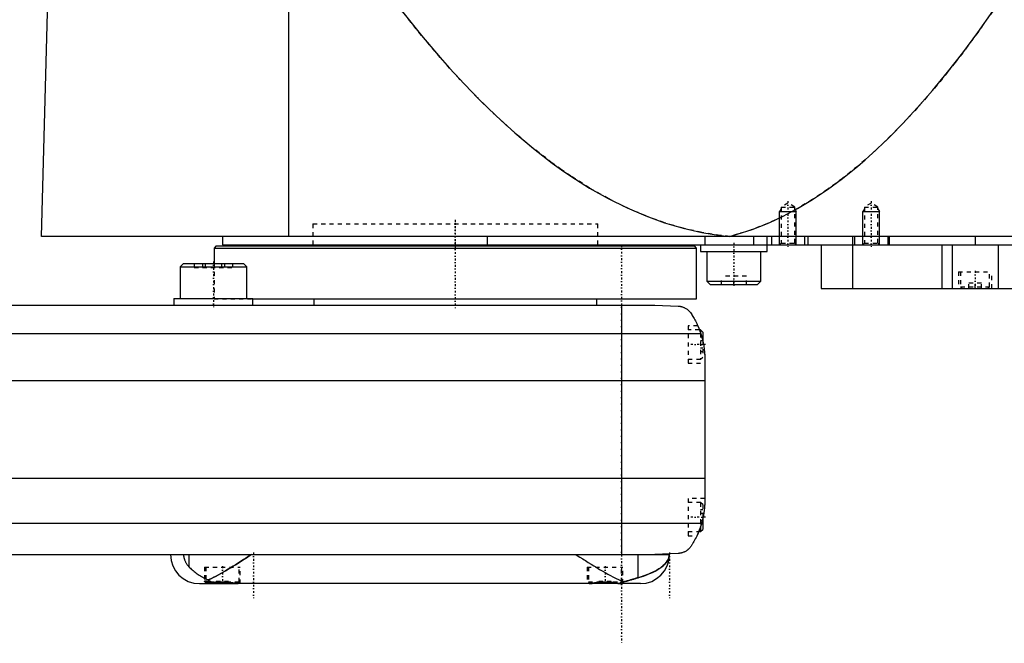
# Model space of a CAD drawing. Extents: x -139 to 502, y -97 to 359.
# Tile 3 of 6: x 95 to 332, y -81 to 69. Entities that reach past the tile are written whole.
import ezdxf

# ---------------------------------------------------------------- set-up
doc = ezdxf.new("R2010")
doc.units = 0
doc.linetypes.add('CENTER', pattern=[1.5, 0.45, -0.5, 0.05, -0.5])
doc.linetypes.add('DASHED', pattern=[2, 1, -1])
for name, color, linetype in [('AM_0', 7, 'CONTINUOUS'), ('AM_10', 7, 'CONTINUOUS'), ('AM_3', 7, 'DASHED'), ('AM_7', 7, 'CENTER')]:
    doc.layers.add(name, color=color, linetype=linetype)

msp = doc.modelspace()

# ---------------------------------------------------------------- linework, layer by layer
at = {"layer": 'AM_0', "color": 7, "linetype": 'CONTINUOUS'}
for p, q in [((160, 16.5), (160, 75.49)), ((100.5, 16.5), (102, 73.35)), ((502, 16.5), (100.5, 16.5)), ((144, 16.5), (144, 14.5)), ((144, 14.5), (498, 14.5)), ((165.75, 14.5), (165.75, 14.2)), ((207.66, 16.5), (207.66, 14.5)), ((234.25, 14.2), (234.25, 14.5)), ((259, 14.5), (259, 12.9)), ((260.01, 16.5), (260.01, 14.5)), ((271.73, 16.5), (271.73, 14.5)), ((275, 12.9), (275, 16.5)), ((276, 16.5), (276, 14.5)), ((284, 16.5), (284, 14.5)), ((284.75, 16.5), (284.75, 14.5)), ((288, 14.5), (288, 4)), ((295.5, 16.5), (295.5, 14.5)), ((295.51, 14.5), (295.51, 4)), ((296, 16.5), (296, 14.5)), ((304, 16.5), (304, 14.5)), ((304.35, 16.5), (304.35, 14.5)), ((317, 14.5), (317, 4)), ((319.48, 14.5), (319.48, 4)), ((325, 16.5), (325, 14.5)), ((330.52, 14.5), (330.52, 4)), ((142.5, 14.2), (142, 13.7)), ((142, 13.7), (142, 10)), ((142, 13.7), (258, 13.7)), ((142.5, 14.2), (257.5, 14.2)), ((258, 13.7), (257.5, 14.2)), ((258, 1.5), (258, 13.7)), ((259, 12.9), (275, 12.9)), ((260.5, 12.9), (260.5, 5.7)), ((273.5, 5.7), (273.5, 12.9)), ((134.64, 10), (133.84, 9.2)), ((134.64, 10), (149.04, 10)), ((149.84, 9.2), (149.04, 10)), ((133.84, 9.2), (133.84, 1.6)), ((133.84, 9.2), (149.84, 9.2)), ((149.84, 1.6), (149.84, 9.2)), ((260.5, 5.7), (261.3, 4.9)), ((260.5, 5.7), (273.5, 5.7)), ((261.3, 4.9), (272.7, 4.9)), ((272.7, 4.9), (273.5, 5.7)), ((288, 4), (484.3, 4)), ((-58, 0), (248, 0)), ((132.34, 1.6), (132.34, 0)), ((132.34, 1.6), (151.34, 1.6)), ((151.34, 0), (151.34, 1.6)), ((151.34, 1.5), (258, 1.5)), ((166, 1.5), (166, 0)), ((234, 0), (234, 1.5)), ((240, 0), (240, -60)), ((248, 0), (253.58, -0.25)), ((-69.01, -6.81), (259.01, -6.81)), ((259, -6), (258.72, -6)), ((259.5, -6.5), (259, -6)), ((259, -6), (259, -6.79)), ((259.5, -6.5), (259.5, -8.59)), ((260, -13.03), (260, -46.97)), ((-70, -18.16), (260, -18.16)), ((-70, -41.62), (260, -41.62)), ((259.5, -51.41), (259.5, -54)), ((-69.24, -52.43), (259.24, -52.43)), ((259, -53.21), (259, -54.5)), ((259, -54.5), (259.5, -54)), ((258.53, -54.5), (259, -54.5)), ((-58, -60), (251.5, -60)), ((136.02, -63.01), (136.02, -60)), ((243.98, -65.57), (243.98, -60)), ((253.58, -59.75), (248, -60)), ((138.5, -67), (147.6, -67)), ((140, -66.38), (140, -66.6)), ((140, -66.6), (140.4, -67)), ((140, -66.6), (141.02, -66.6)), ((147.6, -67), (147.61, -66.99)), ((244.5, -67), (147.6, -67)), ((232.39, -66.99), (232.4, -67)), ((239.6, -67), (239.66, -66.94))]:
    msp.add_line(p, q, dxfattribs=at)
for points in [[(185.14, 73.35, 0), (187.39, 70.43, 0), (191.88, 64.83, 0), (196.37, 59.53, 0), (198.61, 56.99, 0), (200.86, 54.53, 0), (205.35, 49.84, 0), (209.84, 45.46, 0), (214.33, 41.38, 0), (218.83, 37.61, 0), (223.32, 34.15, 0), (225.56, 32.53, 0), (227.81, 30.99, 0), (232.3, 28.14, 0), (236.8, 25.59, 0), (241.29, 23.35, 0), (245.78, 21.42, 0), (250.27, 19.79, 0), (252.52, 19.09, 0), (254.77, 18.47, 0), (259.26, 17.45, 0), (263.75, 16.74, 0), (266, 16.5, 0)], [(266, 16.5, 0), (267.81, 17, 0), (271.42, 18.17, 0), (275.04, 19.6, 0), (276.84, 20.41, 0), (278.65, 21.27, 0), (282.26, 23.19, 0), (285.88, 25.36, 0), (289.49, 27.78, 0), (293.11, 30.44, 0), (296.72, 33.35, 0), (298.53, 34.9, 0), (300.33, 36.51, 0), (303.95, 39.92, 0), (307.56, 43.57, 0), (311.17, 47.47, 0), (314.79, 51.62, 0), (318.4, 56.02, 0), (320.21, 58.31, 0), (322.01, 60.66, 0), (325.62, 65.55, 0), (329.24, 70.69, 0), (331.04, 73.35, 0)], [(253.58, -0.25, 0), (253.6, -0.25, 0), (253.63, -0.26, 0), (253.66, -0.26, 0), (253.67, -0.26, 0), (253.69, -0.26, 0), (253.72, -0.26, 0), (253.75, -0.27, 0), (253.77, -0.27, 0), (253.8, -0.27, 0), (253.83, -0.27, 0), (253.85, -0.28, 0), (253.86, -0.28, 0), (253.89, -0.28, 0), (253.92, -0.28, 0), (253.95, -0.29, 0), (253.98, -0.29, 0), (254.01, -0.3, 0), (254.02, -0.3, 0), (254.04, -0.3, 0), (254.06, -0.31, 0), (254.09, -0.31, 0), (254.11, -0.31, 0), (254.12, -0.32, 0), (254.15, -0.32, 0), (254.17, -0.33, 0), (254.19, -0.33, 0), (254.2, -0.33, 0), (254.23, -0.34, 0), (254.26, -0.34, 0), (254.28, -0.35, 0), (254.31, -0.35, 0), (254.34, -0.36, 0), (254.35, -0.36, 0), (254.36, -0.37, 0), (254.39, -0.37, 0), (254.41, -0.38, 0), (254.5, -0.4, 0), (254.65, -0.45, 0), (254.81, -0.51, 0), (254.96, -0.57, 0), (255.04, -0.6, 0), (255.12, -0.64, 0), (255.27, -0.72, 0), (255.43, -0.81, 0), (255.6, -0.91, 0), (255.76, -1.02, 0), (255.92, -1.15, 0), (256, -1.21, 0), (256.08, -1.29, 0), (256.24, -1.44, 0), (256.4, -1.6, 0), (256.48, -1.69, 0)], [(256.48, -1.69, 0), (256.55, -1.8, 0), (256.7, -2.02, 0), (256.85, -2.25, 0), (256.92, -2.37, 0), (257, -2.49, 0), (257.15, -2.74, 0), (257.3, -3, 0), (257.46, -3.27, 0), (257.61, -3.55, 0), (257.76, -3.83, 0), (257.83, -3.98, 0), (257.91, -4.12, 0), (258.05, -4.42, 0), (258.19, -4.72, 0), (258.33, -5.03, 0), (258.46, -5.34, 0), (258.59, -5.66, 0), (258.66, -5.83, 0), (258.72, -5.99, 0), (258.84, -6.32, 0), (258.95, -6.65, 0), (259.01, -6.81, 0)], [(258.32, -5, 0), (258.32, -5, 0), (258.32, -5.01, 0), (258.32, -5.02, 0), (258.33, -5.03, 0), (258.33, -5.04, 0), (258.34, -5.06, 0), (258.36, -5.09, 0), (258.37, -5.13, 0), (258.39, -5.18, 0), (258.42, -5.23, 0), (258.43, -5.26, 0), (258.44, -5.29, 0), (258.47, -5.35, 0), (258.49, -5.42, 0), (258.53, -5.49, 0), (258.56, -5.58, 0), (258.59, -5.66, 0), (258.61, -5.71, 0), (258.63, -5.75, 0), (258.66, -5.85, 0), (258.7, -5.95, 0), (258.72, -6, 0)], [(258.32, -5, 0), (258.32, -5, 0), (258.32, -5.01, 0), (258.32, -5.02, 0), (258.33, -5.03, 0), (258.33, -5.04, 0), (258.34, -5.06, 0), (258.36, -5.09, 0), (258.37, -5.13, 0), (258.39, -5.18, 0), (258.42, -5.23, 0), (258.43, -5.26, 0), (258.44, -5.29, 0), (258.47, -5.35, 0), (258.49, -5.42, 0), (258.53, -5.49, 0), (258.56, -5.58, 0), (258.59, -5.66, 0), (258.61, -5.71, 0), (258.63, -5.75, 0), (258.66, -5.85, 0), (258.7, -5.95, 0), (258.72, -6, 0)], [(259.01, -6.81, 0), (259.06, -6.99, 0), (259.17, -7.33, 0), (259.27, -7.68, 0), (259.32, -7.85, 0), (259.36, -8.03, 0), (259.45, -8.37, 0), (259.53, -8.72, 0), (259.6, -9.07, 0), (259.67, -9.42, 0), (259.73, -9.77, 0), (259.76, -9.94, 0), (259.79, -10.12, 0), (259.83, -10.46, 0), (259.88, -10.81, 0), (259.91, -11.15, 0), (259.94, -11.5, 0), (259.96, -11.84, 0), (259.97, -12.01, 0), (259.98, -12.18, 0), (259.99, -12.52, 0), (260, -12.86, 0), (260, -13.03, 0)], [(259.5, -8.59, 0), (259.53, -8.72, 0), (259.59, -8.99, 0), (259.64, -9.26, 0), (259.67, -9.4, 0), (259.69, -9.53, 0), (259.74, -9.8, 0), (259.78, -10.07, 0), (259.82, -10.34, 0), (259.85, -10.62, 0), (259.88, -10.89, 0), (259.9, -11.02, 0), (259.91, -11.15, 0), (259.93, -11.42, 0), (259.95, -11.67, 0), (259.97, -11.91, 0), (259.98, -12.14, 0), (259.99, -12.36, 0), (259.99, -12.47, 0), (259.99, -12.57, 0), (260, -12.76, 0), (260, -12.94, 0), (260, -13.03, 0)], [(259.5, -8.59, 0), (259.53, -8.72, 0), (259.59, -8.99, 0), (259.64, -9.26, 0), (259.67, -9.4, 0), (259.69, -9.53, 0), (259.74, -9.8, 0), (259.78, -10.07, 0), (259.82, -10.34, 0), (259.85, -10.62, 0), (259.88, -10.89, 0), (259.9, -11.02, 0), (259.91, -11.15, 0), (259.93, -11.42, 0), (259.95, -11.67, 0), (259.97, -11.91, 0), (259.98, -12.14, 0), (259.99, -12.36, 0), (259.99, -12.47, 0), (259.99, -12.57, 0), (260, -12.76, 0), (260, -12.94, 0), (260, -13.03, 0)], [(260, -46.97, 0), (260, -47.12, 0), (259.99, -47.42, 0), (259.99, -47.73, 0), (259.98, -47.88, 0), (259.97, -48.03, 0), (259.95, -48.33, 0), (259.93, -48.63, 0), (259.9, -48.92, 0), (259.87, -49.22, 0), (259.84, -49.52, 0), (259.82, -49.68, 0), (259.79, -49.83, 0), (259.75, -50.13, 0), (259.7, -50.44, 0), (259.64, -50.74, 0), (259.58, -51.05, 0), (259.51, -51.35, 0), (259.48, -51.51, 0), (259.44, -51.66, 0), (259.37, -51.97, 0), (259.28, -52.27, 0), (259.24, -52.43, 0)], [(260, -46.97, 0), (260, -47.04, 0), (260, -47.19, 0), (260, -47.37, 0), (259.99, -47.46, 0), (259.99, -47.55, 0), (259.98, -47.75, 0), (259.98, -47.96, 0), (259.96, -48.18, 0), (259.95, -48.43, 0), (259.93, -48.68, 0), (259.91, -48.81, 0), (259.9, -48.95, 0), (259.87, -49.23, 0), (259.84, -49.51, 0), (259.8, -49.81, 0), (259.75, -50.1, 0), (259.7, -50.4, 0), (259.68, -50.54, 0), (259.65, -50.69, 0), (259.59, -50.98, 0), (259.53, -51.27, 0), (259.5, -51.41, 0)], [(260, -46.97, 0), (260, -47.04, 0), (260, -47.19, 0), (260, -47.37, 0), (259.99, -47.46, 0), (259.99, -47.55, 0), (259.98, -47.75, 0), (259.98, -47.96, 0), (259.96, -48.18, 0), (259.95, -48.43, 0), (259.93, -48.68, 0), (259.91, -48.81, 0), (259.9, -48.95, 0), (259.87, -49.23, 0), (259.84, -49.51, 0), (259.8, -49.81, 0), (259.75, -50.1, 0), (259.7, -50.4, 0), (259.68, -50.54, 0), (259.65, -50.69, 0), (259.59, -50.98, 0), (259.53, -51.27, 0), (259.5, -51.41, 0)], [(259.24, -52.43, 0), (259.18, -52.62, 0), (259.06, -53.02, 0), (258.94, -53.4, 0), (258.87, -53.6, 0), (258.8, -53.78, 0), (258.66, -54.16, 0), (258.52, -54.53, 0), (258.37, -54.89, 0), (258.21, -55.24, 0), (258.05, -55.58, 0), (257.97, -55.75, 0), (257.89, -55.91, 0), (257.72, -56.24, 0), (257.56, -56.55, 0), (257.39, -56.85, 0), (257.22, -57.14, 0), (257.05, -57.42, 0), (256.97, -57.56, 0), (256.88, -57.69, 0), (256.72, -57.95, 0), (256.55, -58.19, 0), (256.48, -58.31, 0)], [(258.53, -54.5, 0), (258.51, -54.55, 0), (258.47, -54.65, 0), (258.43, -54.75, 0), (258.41, -54.79, 0), (258.39, -54.84, 0), (258.35, -54.92, 0), (258.31, -55, 0), (258.28, -55.08, 0), (258.25, -55.15, 0), (258.22, -55.21, 0), (258.21, -55.24, 0), (258.2, -55.27, 0), (258.17, -55.32, 0), (258.15, -55.37, 0), (258.13, -55.4, 0), (258.12, -55.44, 0), (258.11, -55.46, 0), (258.1, -55.47, 0), (258.1, -55.48, 0), (258.09, -55.49, 0), (258.09, -55.5, 0), (258.09, -55.5, 0)], [(256.48, -58.31, 0), (256.4, -58.39, 0), (256.26, -58.55, 0), (256.11, -58.69, 0), (256.03, -58.76, 0), (255.95, -58.83, 0), (255.8, -58.95, 0), (255.65, -59.06, 0), (255.49, -59.16, 0), (255.34, -59.25, 0), (255.19, -59.33, 0), (255.11, -59.37, 0), (255.03, -59.4, 0), (254.88, -59.46, 0), (254.74, -59.52, 0), (254.58, -59.57, 0), (254.49, -59.6, 0), (254.46, -59.61, 0), (254.43, -59.61, 0), (254.42, -59.62, 0), (254.41, -59.62, 0), (254.38, -59.63, 0), (254.35, -59.64, 0), (254.32, -59.64, 0), (254.29, -59.65, 0), (254.26, -59.66, 0), (254.25, -59.66, 0), (254.24, -59.66, 0), (254.21, -59.67, 0), (254.18, -59.67, 0), (254.16, -59.68, 0), (254.15, -59.68, 0), (254.12, -59.69, 0), (254.08, -59.69, 0), (254.07, -59.69, 0), (254.05, -59.7, 0), (254.02, -59.7, 0), (253.99, -59.71, 0), (253.96, -59.71, 0), (253.93, -59.71, 0), (253.9, -59.72, 0), (253.88, -59.72, 0), (253.86, -59.72, 0), (253.83, -59.73, 0), (253.8, -59.73, 0), (253.76, -59.73, 0), (253.73, -59.74, 0), (253.7, -59.74, 0), (253.68, -59.74, 0), (253.66, -59.74, 0), (253.63, -59.74, 0), (253.6, -59.75, 0), (253.58, -59.75, 0)], [(134.66, -60, 0), (134.66, -60.02, 0), (134.66, -60.06, 0), (134.66, -60.1, 0), (134.66, -60.12, 0), (134.66, -60.14, 0), (134.66, -60.18, 0), (134.67, -60.22, 0), (134.67, -60.26, 0), (134.67, -60.3, 0), (134.68, -60.34, 0), (134.68, -60.36, 0), (134.68, -60.38, 0), (134.68, -60.42, 0), (134.69, -60.46, 0), (134.69, -60.5, 0), (134.7, -60.53, 0), (134.71, -60.57, 0), (134.71, -60.59, 0), (134.71, -60.61, 0), (134.72, -60.65, 0), (134.73, -60.69, 0), (134.73, -60.7, 0), (134.73, -60.72, 0), (134.74, -60.76, 0), (134.75, -60.8, 0), (134.75, -60.81, 0), (134.76, -60.83, 0), (134.77, -60.87, 0), (134.78, -60.9, 0), (134.79, -60.94, 0), (134.79, -60.97, 0), (134.8, -61.01, 0), (134.81, -61.02, 0), (134.81, -61.04, 0), (134.83, -61.07, 0), (134.84, -61.11, 0), (134.85, -61.14, 0), (134.86, -61.17, 0), (134.87, -61.2, 0), (134.87, -61.22, 0), (134.88, -61.24, 0), (134.89, -61.27, 0), (134.9, -61.3, 0), (134.95, -61.4, 0), (135.02, -61.58, 0), (135.11, -61.75, 0), (135.15, -61.83, 0), (135.19, -61.91, 0), (135.28, -62.06, 0), (135.37, -62.2, 0), (135.47, -62.34, 0), (135.56, -62.47, 0), (135.66, -62.6, 0), (135.71, -62.66, 0), (135.77, -62.72, 0), (135.87, -62.84, 0), (135.97, -62.95, 0), (136.02, -63.01, 0)], [(140.59, -66.1, 0), (140.84, -65.98, 0), (141.37, -65.74, 0), (141.91, -65.47, 0), (142.18, -65.33, 0), (142.46, -65.19, 0), (143.02, -64.89, 0), (143.59, -64.57, 0), (144.17, -64.24, 0), (144.76, -63.9, 0), (145.35, -63.55, 0), (145.65, -63.37, 0), (145.95, -63.19, 0), (146.55, -62.82, 0), (147.15, -62.45, 0), (147.75, -62.07, 0), (148.35, -61.69, 0), (148.95, -61.31, 0), (149.25, -61.12, 0), (149.55, -60.93, 0), (150.13, -60.56, 0), (150.71, -60.18, 0), (151, -60, 0)], [(229, -60, 0), (229.32, -60.21, 0), (229.97, -60.62, 0), (230.64, -61.05, 0), (230.97, -61.26, 0), (231.31, -61.47, 0), (231.98, -61.9, 0), (232.66, -62.33, 0), (233.33, -62.75, 0), (234.01, -63.16, 0), (234.68, -63.57, 0), (235.01, -63.77, 0), (235.35, -63.96, 0), (236, -64.34, 0), (236.65, -64.71, 0), (237.29, -65.06, 0), (237.91, -65.38, 0), (238.52, -65.69, 0), (238.82, -65.83, 0), (239.11, -65.96, 0), (239.69, -66.22, 0), (240.25, -66.44, 0), (240.54, -66.54, 0)], [(243.98, -65.57, 0), (244.41, -65.45, 0), (245.25, -65.18, 0), (246.04, -64.89, 0), (246.41, -64.75, 0), (246.78, -64.6, 0), (247.46, -64.29, 0), (248.09, -63.97, 0), (248.67, -63.63, 0), (249.2, -63.29, 0), (249.67, -62.94, 0), (249.89, -62.76, 0), (250.09, -62.58, 0), (250.46, -62.21, 0), (250.77, -61.84, 0), (251.03, -61.45, 0), (251.21, -61.1, 0), (251.32, -60.78, 0), (251.36, -60.64, 0), (251.37, -60.62, 0), (251.38, -60.57, 0), (251.39, -60.53, 0), (251.39, -60.51, 0), (251.39, -60.49, 0), (251.4, -60.45, 0), (251.41, -60.42, 0), (251.41, -60.38, 0), (251.42, -60.34, 0), (251.42, -60.31, 0), (251.42, -60.29, 0), (251.43, -60.28, 0), (251.43, -60.25, 0), (251.43, -60.21, 0), (251.43, -60.2, 0), (251.43, -60.19, 0), (251.43, -60.19, 0), (251.44, -60.18, 0), (251.44, -60.18, 0), (251.44, -60.18, 0), (251.44, -60.17, 0), (251.44, -60.16, 0), (251.44, -60.16, 0), (251.44, -60.15, 0), (251.44, -60.15, 0), (251.44, -60.15, 0), (251.44, -60.14, 0), (251.44, -60.14, 0), (251.44, -60.13, 0), (251.44, -60.13, 0), (251.44, -60.12, 0), (251.44, -60.12, 0), (251.44, -60.12, 0), (251.44, -60.11, 0), (251.44, -60.11, 0), (251.44, -60.11, 0), (251.44, -60.1, 0), (251.44, -60.1, 0), (251.44, -60.09, 0), (251.44, -60.09, 0), (251.44, -60.09, 0), (251.44, -60.08, 0), (251.44, -60.08, 0), (251.44, -60.07, 0), (251.44, -60.06, 0), (251.44, -60.06, 0), (251.44, -60.06, 0), (251.44, -60.05, 0), (251.44, -60.05, 0), (251.44, -60.04, 0), (251.44, -60.03, 0), (251.44, -60.03, 0), (251.44, -60.02, 0), (251.44, -60.02, 0), (251.44, -60.02, 0), (251.44, -60.01, 0), (251.44, -60, 0), (251.44, -60, 0)], [(136.02, -63.01, 0), (136.12, -63.1, 0), (136.31, -63.3, 0), (136.51, -63.5, 0), (136.62, -63.59, 0), (136.72, -63.69, 0), (136.94, -63.88, 0), (137.17, -64.07, 0), (137.41, -64.26, 0), (137.65, -64.45, 0), (137.91, -64.63, 0), (138.04, -64.72, 0), (138.17, -64.81, 0), (138.43, -64.99, 0), (138.71, -65.16, 0), (138.98, -65.32, 0), (139.26, -65.48, 0), (139.55, -65.63, 0), (139.7, -65.7, 0), (139.84, -65.77, 0), (140.14, -65.91, 0), (140.44, -66.04, 0), (140.59, -66.1, 0)], [(140.59, -66.1, 0), (140.62, -66.12, 0), (140.69, -66.17, 0), (140.75, -66.22, 0), (140.79, -66.25, 0), (140.82, -66.27, 0), (140.89, -66.31, 0), (140.96, -66.36, 0), (141.03, -66.4, 0), (141.1, -66.44, 0), (141.17, -66.48, 0), (141.2, -66.5, 0), (141.24, -66.52, 0), (141.31, -66.56, 0), (141.38, -66.59, 0), (141.45, -66.63, 0), (141.52, -66.66, 0), (141.59, -66.69, 0), (141.63, -66.7, 0), (141.67, -66.72, 0), (141.74, -66.75, 0), (141.81, -66.77, 0), (141.85, -66.78, 0)], [(240.54, -66.54, 0), (240.65, -66.52, 0), (240.88, -66.46, 0), (241.1, -66.41, 0), (241.21, -66.38, 0), (241.32, -66.35, 0), (241.53, -66.3, 0), (241.74, -66.24, 0), (241.95, -66.18, 0), (242.15, -66.12, 0), (242.34, -66.07, 0), (242.44, -66.04, 0), (242.54, -66.01, 0), (242.72, -65.95, 0), (242.9, -65.9, 0), (243.08, -65.84, 0), (243.26, -65.79, 0), (243.42, -65.74, 0), (243.51, -65.71, 0), (243.59, -65.69, 0), (243.75, -65.64, 0), (243.9, -65.6, 0), (243.98, -65.57, 0)], [(139.7, -66.44, 0), (139.7, -66.42, 0), (139.72, -66.4, 0), (139.75, -66.38, 0), (139.77, -66.38, 0), (139.79, -66.37, 0), (139.85, -66.37, 0), (139.92, -66.37, 0), (140.01, -66.38, 0), (140.11, -66.39, 0), (140.22, -66.41, 0), (140.28, -66.43, 0), (140.34, -66.44, 0), (140.48, -66.47, 0), (140.63, -66.51, 0), (140.79, -66.54, 0), (140.96, -66.59, 0), (141.14, -66.63, 0), (141.24, -66.65, 0), (141.33, -66.67, 0), (141.53, -66.72, 0), (141.74, -66.76, 0), (141.85, -66.78, 0)], [(140.16, -66.76, 0), (140.13, -66.75, 0), (140.08, -66.73, 0), (140.04, -66.71, 0), (140.02, -66.7, 0), (140, -66.69, 0), (139.96, -66.67, 0), (139.92, -66.65, 0), (139.89, -66.63, 0), (139.86, -66.61, 0), (139.83, -66.59, 0), (139.82, -66.58, 0), (139.8, -66.57, 0), (139.78, -66.55, 0), (139.76, -66.53, 0), (139.74, -66.52, 0), (139.73, -66.5, 0), (139.72, -66.48, 0), (139.71, -66.48, 0), (139.71, -66.47, 0), (139.7, -66.45, 0), (139.7, -66.44, 0), (139.7, -66.44, 0)], [(141.85, -66.78, 0), (141.87, -66.78, 0), (141.93, -66.77, 0), (141.99, -66.76, 0), (142.02, -66.76, 0), (142.05, -66.76, 0), (142.1, -66.75, 0), (142.16, -66.74, 0), (142.22, -66.73, 0), (142.28, -66.73, 0), (142.34, -66.72, 0), (142.37, -66.71, 0), (142.4, -66.71, 0), (142.46, -66.7, 0), (142.52, -66.7, 0), (142.58, -66.69, 0), (142.65, -66.68, 0), (142.71, -66.68, 0), (142.74, -66.67, 0), (142.77, -66.67, 0), (142.83, -66.67, 0), (142.9, -66.66, 0), (142.93, -66.66, 0), (142.96, -66.65, 0), (143.02, -66.65, 0), (143.08, -66.64, 0), (143.12, -66.64, 0), (143.15, -66.64, 0), (143.21, -66.64, 0), (143.27, -66.63, 0), (143.34, -66.63, 0), (143.4, -66.63, 0), (143.47, -66.62, 0), (143.5, -66.62, 0), (143.53, -66.62, 0), (143.59, -66.62, 0), (143.65, -66.62, 0), (143.72, -66.61, 0), (143.78, -66.61, 0), (143.84, -66.61, 0), (143.87, -66.61, 0), (143.91, -66.61, 0), (143.97, -66.61, 0), (144.03, -66.61, 0), (144.09, -66.61, 0), (144.15, -66.61, 0), (144.22, -66.61, 0), (144.25, -66.61, 0), (144.28, -66.61, 0), (144.34, -66.62, 0), (144.41, -66.62, 0), (144.47, -66.62, 0), (144.53, -66.62, 0), (144.6, -66.63, 0), (144.63, -66.63, 0), (144.66, -66.63, 0), (144.72, -66.63, 0), (144.79, -66.64, 0), (144.85, -66.64, 0), (144.91, -66.64, 0), (144.98, -66.65, 0), (145.01, -66.65, 0), (145.04, -66.65, 0), (145.1, -66.66, 0), (145.16, -66.67, 0), (145.2, -66.67, 0), (145.23, -66.67, 0), (145.29, -66.68, 0), (145.35, -66.68, 0), (145.38, -66.69, 0), (145.41, -66.69, 0), (145.47, -66.7, 0), (145.54, -66.7, 0), (145.6, -66.71, 0), (145.66, -66.72, 0), (145.72, -66.73, 0), (145.75, -66.73, 0), (145.78, -66.73, 0), (145.84, -66.74, 0), (145.89, -66.75, 0), (145.95, -66.76, 0), (146.01, -66.76, 0), (146.07, -66.77, 0), (146.1, -66.78, 0), (146.12, -66.78, 0), (146.18, -66.79, 0), (146.24, -66.8, 0), (146.29, -66.81, 0), (146.34, -66.81, 0), (146.4, -66.82, 0), (146.42, -66.83, 0), (146.45, -66.83, 0), (146.5, -66.84, 0), (146.56, -66.85, 0), (146.61, -66.85, 0), (146.66, -66.86, 0), (146.71, -66.87, 0), (146.73, -66.87, 0), (146.76, -66.88, 0), (146.8, -66.89, 0), (146.85, -66.89, 0), (146.9, -66.9, 0), (146.94, -66.91, 0), (146.99, -66.91, 0), (147.01, -66.92, 0), (147.03, -66.92, 0), (147.08, -66.93, 0), (147.12, -66.93, 0), (147.14, -66.94, 0), (147.16, -66.94, 0), (147.2, -66.95, 0), (147.25, -66.95, 0), (147.27, -66.95, 0), (147.29, -66.96, 0), (147.33, -66.96, 0), (147.37, -66.97, 0), (147.41, -66.97, 0), (147.44, -66.98, 0), (147.48, -66.98, 0), (147.5, -66.98, 0), (147.52, -66.98, 0), (147.56, -66.99, 0), (147.59, -66.99, 0), (147.63, -66.99, 0), (147.66, -67, 0), (147.7, -67, 0), (147.71, -67, 0), (147.73, -67, 0), (147.76, -67, 0), (147.79, -67, 0), (147.81, -67, 0)], [(232.19, -67, 0), (232.21, -67, 0), (232.25, -67, 0), (232.29, -67, 0), (232.31, -67, 0), (232.33, -67, 0), (232.37, -66.99, 0), (232.42, -66.99, 0), (232.46, -66.99, 0), (232.51, -66.98, 0), (232.55, -66.98, 0), (232.58, -66.97, 0), (232.6, -66.97, 0), (232.65, -66.97, 0), (232.7, -66.96, 0), (232.75, -66.95, 0), (232.8, -66.95, 0), (232.85, -66.94, 0), (232.88, -66.93, 0), (232.9, -66.93, 0), (232.96, -66.92, 0), (233.01, -66.91, 0), (233.04, -66.91, 0), (233.06, -66.91, 0), (233.12, -66.9, 0), (233.18, -66.89, 0), (233.21, -66.88, 0), (233.24, -66.88, 0), (233.3, -66.87, 0), (233.36, -66.86, 0), (233.42, -66.85, 0), (233.48, -66.84, 0), (233.55, -66.83, 0), (233.58, -66.83, 0), (233.61, -66.82, 0), (233.68, -66.81, 0), (233.75, -66.8, 0), (233.82, -66.79, 0), (233.88, -66.78, 0), (233.95, -66.77, 0), (233.99, -66.76, 0), (234.02, -66.76, 0), (234.1, -66.75, 0), (234.17, -66.74, 0), (234.24, -66.73, 0), (234.31, -66.72, 0), (234.39, -66.71, 0), (234.42, -66.71, 0), (234.46, -66.7, 0), (234.54, -66.7, 0), (234.61, -66.69, 0), (234.69, -66.68, 0), (234.76, -66.67, 0), (234.84, -66.66, 0), (234.88, -66.66, 0), (234.92, -66.66, 0), (234.99, -66.65, 0), (235.07, -66.65, 0), (235.15, -66.64, 0), (235.23, -66.64, 0), (235.3, -66.63, 0), (235.34, -66.63, 0), (235.38, -66.63, 0), (235.46, -66.62, 0), (235.54, -66.62, 0), (235.58, -66.62, 0), (235.62, -66.62, 0), (235.69, -66.62, 0), (235.77, -66.61, 0), (235.81, -66.61, 0), (235.85, -66.61, 0), (235.92, -66.61, 0), (236, -66.61, 0), (236.08, -66.61, 0), (236.15, -66.61, 0), (236.23, -66.61, 0), (236.27, -66.61, 0), (236.31, -66.62, 0), (236.38, -66.62, 0), (236.46, -66.62, 0), (236.54, -66.62, 0), (236.62, -66.63, 0), (236.69, -66.63, 0), (236.73, -66.63, 0), (236.77, -66.64, 0), (236.85, -66.64, 0), (236.93, -66.65, 0), (237, -66.65, 0), (237.08, -66.66, 0), (237.16, -66.66, 0), (237.2, -66.67, 0), (237.24, -66.67, 0), (237.31, -66.68, 0), (237.39, -66.69, 0), (237.46, -66.7, 0), (237.54, -66.7, 0), (237.61, -66.71, 0), (237.65, -66.72, 0), (237.69, -66.72, 0), (237.76, -66.73, 0), (237.83, -66.74, 0), (237.9, -66.75, 0), (237.97, -66.76, 0), (238.05, -66.77, 0), (238.08, -66.77, 0), (238.12, -66.78, 0), (238.18, -66.79, 0), (238.25, -66.8, 0), (238.29, -66.8, 0), (238.32, -66.81, 0), (238.39, -66.82, 0), (238.45, -66.83, 0), (238.48, -66.84, 0), (238.51, -66.84, 0), (238.58, -66.85, 0), (238.64, -66.86, 0), (238.7, -66.87, 0), (238.76, -66.88, 0), (238.82, -66.89, 0), (238.85, -66.89, 0), (238.88, -66.9, 0), (238.93, -66.91, 0), (238.99, -66.91, 0), (239.04, -66.92, 0), (239.1, -66.93, 0), (239.15, -66.94, 0), (239.17, -66.94, 0), (239.2, -66.95, 0), (239.25, -66.95, 0), (239.3, -66.96, 0), (239.33, -66.96, 0)], [(239.33, -66.96, 0), (239.36, -66.96, 0), (239.43, -66.95, 0), (239.5, -66.93, 0), (239.53, -66.92, 0), (239.57, -66.92, 0), (239.64, -66.9, 0), (239.7, -66.88, 0), (239.77, -66.87, 0), (239.84, -66.84, 0), (239.91, -66.82, 0), (239.94, -66.81, 0), (239.97, -66.8, 0), (240.04, -66.78, 0), (240.11, -66.75, 0), (240.18, -66.72, 0), (240.24, -66.69, 0), (240.31, -66.66, 0), (240.34, -66.65, 0), (240.38, -66.63, 0), (240.44, -66.6, 0), (240.51, -66.56, 0), (240.54, -66.54, 0)], [(239.33, -66.96, 0), (239.38, -66.96, 0), (239.48, -66.95, 0), (239.57, -66.95, 0), (239.62, -66.95, 0), (239.66, -66.94, 0), (239.74, -66.94, 0), (239.82, -66.94, 0), (239.89, -66.94, 0), (239.96, -66.93, 0), (240.02, -66.93, 0), (240.05, -66.93, 0), (240.08, -66.93, 0), (240.13, -66.93, 0), (240.17, -66.94, 0), (240.21, -66.94, 0), (240.24, -66.94, 0), (240.26, -66.94, 0), (240.27, -66.95, 0), (240.28, -66.95, 0), (240.29, -66.95, 0), (240.3, -66.96, 0), (240.3, -66.96, 0)], [(240.3, -66.96, 0), (240.3, -66.96, 0), (240.3, -66.97, 0), (240.29, -66.97, 0), (240.29, -66.97, 0), (240.29, -66.97, 0), (240.28, -66.97, 0), (240.27, -66.98, 0), (240.26, -66.98, 0), (240.25, -66.98, 0), (240.24, -66.99, 0), (240.23, -66.99, 0), (240.22, -66.99, 0), (240.21, -66.99, 0), (240.19, -66.99, 0), (240.17, -66.99, 0), (240.15, -67, 0), (240.12, -67, 0), (240.11, -67, 0), (240.1, -67, 0), (240.07, -67, 0), (240.04, -67, 0), (240.03, -67, 0)]]:
    msp.add_polyline3d(points, dxfattribs=at)
for centre, start, end in [((138.5, -60), 180, 270), ((244.5, -60), 270, 0)]:
    msp.add_arc(centre, 7, start, end, dxfattribs=at)
at = {"layer": 'AM_10', "color": 7, "linetype": 'CONTINUOUS'}
for p, q in [((278.38, 23.16), (278, 22.5)), ((278, 14.5), (278, 22.5)), ((278, 22.5), (282, 22.5)), ((281.62, 23.16), (282, 22.5)), ((282, 14.5), (282, 22.5)), ((298.38, 23.16), (298, 22.5)), ((298, 14.5), (298, 22.5)), ((298, 22.5), (302, 22.5)), ((301.62, 23.16), (302, 22.5)), ((302, 14.5), (302, 22.5))]:
    msp.add_line(p, q, dxfattribs=at)
at = {"layer": 'AM_3', "color": 6, "linetype": 'DASHED'}
for p, q in [((280, 24.5), (278.38, 23.56)), ((281.62, 23.56), (280, 24.5)), ((300, 24.5), (298.38, 23.56)), ((301.62, 23.56), (300, 24.5)), ((278.38, 23.56), (278.38, 14.88)), ((278.38, 23.56), (281.62, 23.56)), ((281.62, 14.88), (281.62, 23.56)), ((298.38, 23.56), (298.38, 14.88)), ((298.38, 23.56), (301.62, 23.56)), ((301.62, 14.88), (301.62, 23.56)), ((165.75, 19.5), (165.75, 14.5)), ((165.75, 19.5), (234.25, 19.5)), ((234.25, 14.5), (234.25, 19.5)), ((278.38, 14.88), (278, 14.5)), ((278.38, 14.88), (281.62, 14.88)), ((282, 14.5), (281.62, 14.88)), ((298.38, 14.88), (298, 14.5)), ((298.38, 14.88), (301.62, 14.88)), ((302, 14.5), (301.62, 14.88)), ((134.64, 10), (135.94, 10)), ((137.24, 10), (137.24, 9)), ((139.19, 10), (139.19, 9)), ((139.89, 10), (139.89, 9)), ((142, 10), (142, 1.5)), ((143.79, 10), (143.79, 9)), ((144.49, 10), (144.49, 9)), ((146.44, 10), (146.44, 9)), ((133.84, 9.2), (135.29, 9.2)), ((137.24, 9), (146.44, 9)), ((321, 8), (321, 4)), ((321, 8), (329, 8)), ((321.5, 8), (321.5, 4.4)), ((328.5, 4.4), (328.5, 8)), ((329, 4), (329, 8)), ((264, 4.9), (264, 6.9)), ((270, 6.9), (264, 6.9)), ((267, 4.9), (267, 6.9)), ((270, 4.9), (270, 6.9)), ((323.5, 4), (323.5, 5.25)), ((326.5, 5.25), (323.5, 5.25)), ((325, 4), (325, 5.25)), ((326.5, 4), (326.5, 5.25)), ((321.5, 4.4), (321.9, 4)), ((321.5, 4.4), (328.5, 4.4)), ((328.1, 4), (328.5, 4.4)), ((142, 1.5), (151.34, 1.5)), ((149.84, 1.6), (151.34, 1.6)), ((258.32, -5), (256, -5)), ((256, -5), (256, -14)), ((258.72, -6), (256, -6)), ((259, -6.79), (259, -13)), ((259.5, -7.77), (259, -7.77)), ((259.5, -8.63), (259, -8.63)), ((259.5, -8.59), (259.5, -12.5)), ((259.5, -10.37), (259, -10.37)), ((259.5, -11.23), (259, -11.23)), ((256, -13), (259, -13)), ((256, -14), (260, -14)), ((259, -13), (259.5, -12.5)), ((260, -46.5), (256, -46.5)), ((256, -46.5), (256, -55.5)), ((259, -47.5), (256, -47.5)), ((259.5, -48), (259, -47.5)), ((259, -47.5), (259, -53.21)), ((259.5, -49.27), (259, -49.27)), ((259.5, -48), (259.5, -51.41)), ((259.5, -50.13), (259, -50.13)), ((259.5, -51.87), (259, -51.87)), ((259.5, -52.73), (259, -52.73)), ((256, -54.5), (258.53, -54.5)), ((256, -55.5), (258.09, -55.5)), ((139.7, -63), (139.7, -66.44)), ((139.7, -63), (148.3, -63)), ((140, -63), (140, -66.38)), ((148, -66.6), (148, -63)), ((148.3, -67), (148.3, -63)), ((231.7, -63), (231.7, -67)), ((231.7, -63), (240.3, -63)), ((232, -63), (232, -66.6)), ((240, -66.6), (240, -63)), ((240.3, -66.96), (240.3, -63)), ((141.02, -66.6), (148, -66.6)), ((142.5, -67), (142.5, -66.5)), ((145.5, -66.5), (142.5, -66.5)), ((144, -67), (144, -66.5)), ((145.5, -67), (145.5, -66.5)), ((147.61, -66.99), (148, -66.6)), ((232, -66.6), (232.39, -66.99)), ((232, -66.6), (240, -66.6)), ((239.6, -67), (232.4, -67)), ((234.5, -67), (234.5, -66.5)), ((237.5, -66.5), (234.5, -66.5)), ((236, -67), (236, -66.5)), ((237.5, -67), (237.5, -66.5)), ((239.66, -66.94), (240, -66.6))]:
    msp.add_line(p, q, dxfattribs=at)
for points in [[(266, 16.5, 0), (263.75, 16.74, 0), (259.26, 17.45, 0), (254.77, 18.47, 0), (252.52, 19.09, 0), (250.27, 19.79, 0), (245.78, 21.42, 0), (241.29, 23.35, 0), (236.8, 25.59, 0), (232.3, 28.14, 0), (227.81, 30.99, 0), (225.56, 32.53, 0), (223.32, 34.15, 0), (218.83, 37.61, 0), (214.33, 41.38, 0), (209.84, 45.46, 0), (205.35, 49.84, 0), (200.86, 54.53, 0), (198.61, 56.99, 0), (196.37, 59.53, 0), (191.88, 64.83, 0), (187.39, 70.43, 0), (185.14, 73.35, 0)], [(331.04, 73.35, 0), (329.24, 70.69, 0), (325.62, 65.55, 0), (322.01, 60.66, 0), (320.21, 58.31, 0), (318.4, 56.02, 0), (314.79, 51.62, 0), (311.17, 47.47, 0), (307.56, 43.57, 0), (303.95, 39.92, 0), (300.33, 36.51, 0), (298.53, 34.9, 0), (296.72, 33.35, 0), (293.11, 30.44, 0), (289.49, 27.78, 0), (285.88, 25.36, 0), (282.26, 23.19, 0), (278.65, 21.27, 0), (276.84, 20.41, 0), (275.04, 19.6, 0), (271.42, 18.17, 0), (267.81, 17, 0), (266, 16.5, 0)], [(258.72, -6, 0), (258.74, -6.04, 0), (258.77, -6.12, 0), (258.8, -6.2, 0), (258.81, -6.24, 0), (258.83, -6.28, 0), (258.86, -6.37, 0), (258.89, -6.46, 0), (258.92, -6.55, 0), (258.95, -6.64, 0), (258.98, -6.74, 0), (259, -6.79, 0), (259.02, -6.84, 0), (259.05, -6.94, 0), (259.08, -7.04, 0), (259.11, -7.15, 0), (259.15, -7.26, 0), (259.18, -7.37, 0), (259.2, -7.42, 0), (259.21, -7.48, 0), (259.25, -7.59, 0), (259.28, -7.71, 0), (259.29, -7.77, 0)], [(258.72, -6, 0), (258.74, -6.05, 0), (258.78, -6.16, 0), (258.82, -6.28, 0), (258.85, -6.34, 0), (258.87, -6.39, 0), (258.91, -6.52, 0), (258.95, -6.65, 0), (259, -6.78, 0), (259.04, -6.92, 0), (259.09, -7.06, 0), (259.11, -7.13, 0), (259.13, -7.21, 0), (259.18, -7.36, 0), (259.22, -7.52, 0), (259.27, -7.67, 0), (259.31, -7.84, 0), (259.36, -8, 0), (259.38, -8.08, 0), (259.4, -8.17, 0), (259.44, -8.33, 0), (259.48, -8.5, 0), (259.5, -8.59, 0)], [(259.29, -7.77, 0), (259.33, -7.9, 0), (259.4, -8.17, 0), (259.47, -8.45, 0), (259.5, -8.59, 0)], [(259.5, -51.41, 0), (259.49, -51.45, 0), (259.47, -51.52, 0), (259.46, -51.6, 0), (259.45, -51.64, 0), (259.44, -51.67, 0), (259.42, -51.75, 0), (259.4, -51.82, 0), (259.38, -51.9, 0), (259.36, -51.97, 0), (259.35, -52.04, 0), (259.34, -52.08, 0), (259.33, -52.12, 0), (259.31, -52.19, 0), (259.29, -52.26, 0), (259.27, -52.34, 0), (259.25, -52.41, 0), (259.22, -52.48, 0), (259.21, -52.52, 0), (259.2, -52.55, 0), (259.18, -52.63, 0), (259.16, -52.7, 0), (259.15, -52.73, 0)], [(259.5, -51.41, 0), (259.49, -51.45, 0), (259.47, -51.52, 0), (259.46, -51.6, 0), (259.45, -51.64, 0), (259.44, -51.67, 0), (259.42, -51.75, 0), (259.4, -51.82, 0), (259.38, -51.9, 0), (259.36, -51.97, 0), (259.35, -52.04, 0), (259.34, -52.08, 0), (259.33, -52.12, 0), (259.31, -52.19, 0), (259.29, -52.26, 0), (259.27, -52.34, 0), (259.25, -52.41, 0), (259.22, -52.48, 0), (259.21, -52.52, 0), (259.2, -52.55, 0), (259.18, -52.63, 0), (259.16, -52.7, 0), (259.15, -52.73, 0)], [(259.15, -52.73, 0), (259.13, -52.79, 0), (259.1, -52.91, 0), (259.06, -53.02, 0), (259.04, -53.08, 0), (259.03, -53.13, 0), (258.99, -53.24, 0), (258.95, -53.35, 0), (258.92, -53.46, 0), (258.88, -53.56, 0), (258.85, -53.66, 0), (258.83, -53.71, 0), (258.81, -53.76, 0), (258.78, -53.86, 0), (258.74, -53.95, 0), (258.71, -54.04, 0), (258.67, -54.13, 0), (258.64, -54.22, 0), (258.62, -54.26, 0), (258.61, -54.3, 0), (258.58, -54.38, 0), (258.54, -54.46, 0), (258.53, -54.5, 0)], [(259.15, -52.73, 0), (259.13, -52.79, 0), (259.1, -52.91, 0), (259.06, -53.02, 0), (259.04, -53.08, 0), (259.03, -53.13, 0), (258.99, -53.24, 0), (258.95, -53.35, 0), (258.92, -53.46, 0), (258.88, -53.56, 0), (258.85, -53.66, 0), (258.83, -53.71, 0), (258.81, -53.76, 0), (258.78, -53.86, 0), (258.74, -53.95, 0), (258.71, -54.04, 0), (258.67, -54.13, 0), (258.64, -54.22, 0), (258.62, -54.26, 0), (258.61, -54.3, 0), (258.58, -54.38, 0), (258.54, -54.46, 0), (258.53, -54.5, 0)], [(151, -60, 0), (150.71, -60.18, 0), (150.13, -60.56, 0), (149.55, -60.93, 0), (149.25, -61.12, 0), (148.95, -61.31, 0), (148.35, -61.69, 0), (147.75, -62.07, 0), (147.15, -62.45, 0), (146.55, -62.82, 0), (145.95, -63.19, 0), (145.65, -63.37, 0), (145.35, -63.55, 0), (144.76, -63.9, 0), (144.17, -64.24, 0), (143.59, -64.57, 0), (143.02, -64.89, 0), (142.46, -65.19, 0), (142.18, -65.33, 0), (141.91, -65.47, 0), (141.37, -65.74, 0), (140.84, -65.98, 0), (140.59, -66.1, 0)], [(251.44, -60, 0), (251.44, -60, 0), (251.44, -60, 0), (251.44, -60.01, 0), (251.44, -60.01, 0), (251.44, -60.01, 0), (251.44, -60.01, 0), (251.44, -60.01, 0), (251.44, -60.01, 0), (251.44, -60.02, 0), (251.44, -60.02, 0), (251.44, -60.02, 0), (251.44, -60.02, 0), (251.44, -60.02, 0), (251.44, -60.02, 0), (251.44, -60.03, 0), (251.44, -60.03, 0), (251.44, -60.03, 0), (251.44, -60.03, 0), (251.44, -60.03, 0), (251.44, -60.03, 0), (251.44, -60.04, 0), (251.44, -60.04, 0), (251.44, -60.04, 0), (251.44, -60.04, 0), (251.44, -60.04, 0), (251.44, -60.04, 0), (251.44, -60.04, 0), (251.44, -60.04, 0), (251.44, -60.05, 0), (251.44, -60.05, 0), (251.44, -60.05, 0), (251.44, -60.05, 0), (251.44, -60.05, 0), (251.44, -60.05, 0), (251.44, -60.06, 0), (251.44, -60.06, 0), (251.44, -60.06, 0), (251.44, -60.08, 0), (251.44, -60.09, 0), (251.44, -60.1, 0), (251.44, -60.1, 0), (251.44, -60.11, 0), (251.44, -60.12, 0), (251.44, -60.13, 0), (251.44, -60.13, 0), (251.44, -60.14, 0), (251.44, -60.15, 0), (251.44, -60.16, 0), (251.44, -60.16, 0), (251.44, -60.17, 0), (251.44, -60.18, 0), (251.44, -60.18, 0), (251.43, -60.19, 0), (251.43, -60.19, 0), (251.43, -60.2, 0), (251.43, -60.2, 0), (251.43, -60.21, 0), (251.43, -60.21, 0), (251.43, -60.22, 0), (251.43, -60.24, 0), (251.43, -60.28, 0), (251.42, -60.32, 0), (251.42, -60.36, 0), (251.41, -60.39, 0), (251.41, -60.41, 0), (251.41, -60.43, 0), (251.4, -60.46, 0), (251.39, -60.5, 0), (251.36, -60.63, 0), (251.33, -60.74, 0), (251.3, -60.86, 0), (251.21, -61.09, 0), (251.08, -61.35, 0), (250.9, -61.65, 0), (250.67, -61.97, 0), (250.36, -62.32, 0), (250.17, -62.51, 0), (249.97, -62.7, 0), (249.49, -63.08, 0), (248.95, -63.46, 0), (248.36, -63.82, 0), (247.69, -64.17, 0), (246.97, -64.51, 0), (246.59, -64.67, 0), (246.19, -64.83, 0), (245.35, -65.14, 0), (244.45, -65.43, 0), (243.98, -65.57, 0)], [(243.98, -65.57, 0), (243.9, -65.6, 0), (243.75, -65.64, 0), (243.59, -65.69, 0), (243.51, -65.71, 0), (243.43, -65.74, 0), (243.26, -65.79, 0), (243.08, -65.84, 0), (242.91, -65.9, 0), (242.72, -65.95, 0), (242.54, -66.01, 0), (242.44, -66.04, 0), (242.34, -66.07, 0), (242.15, -66.12, 0), (241.95, -66.18, 0), (241.74, -66.24, 0), (241.53, -66.3, 0), (241.32, -66.35, 0), (241.21, -66.38, 0), (241.1, -66.41, 0), (240.88, -66.46, 0), (240.65, -66.52, 0), (240.54, -66.54, 0)], [(141.85, -66.78, 0), (141.74, -66.76, 0), (141.53, -66.72, 0), (141.33, -66.67, 0), (141.24, -66.65, 0), (141.14, -66.63, 0), (140.96, -66.59, 0), (140.79, -66.54, 0), (140.63, -66.51, 0), (140.48, -66.47, 0), (140.34, -66.44, 0), (140.28, -66.43, 0), (140.22, -66.41, 0), (140.11, -66.39, 0), (140.01, -66.38, 0), (139.92, -66.37, 0), (139.85, -66.37, 0), (139.79, -66.37, 0), (139.77, -66.38, 0), (139.75, -66.38, 0), (139.72, -66.4, 0), (139.7, -66.42, 0), (139.7, -66.44, 0)], [(139.7, -66.44, 0), (139.7, -66.45, 0), (139.71, -66.48, 0), (139.74, -66.51, 0), (139.76, -66.53, 0), (139.78, -66.55, 0), (139.83, -66.59, 0), (139.89, -66.63, 0), (139.97, -66.67, 0), (140.06, -66.72, 0), (140.16, -66.76, 0), (140.21, -66.78, 0), (140.27, -66.8, 0), (140.39, -66.84, 0), (140.52, -66.87, 0), (140.67, -66.91, 0), (140.82, -66.94, 0), (140.98, -66.96, 0), (141.07, -66.97, 0), (141.16, -66.98, 0), (141.34, -66.99, 0), (141.53, -67, 0), (141.63, -67, 0)], [(141.63, -67, 0), (141.58, -67, 0), (141.48, -67, 0), (141.37, -66.99, 0), (141.33, -66.99, 0), (141.28, -66.99, 0), (141.18, -66.98, 0), (141.09, -66.97, 0), (141, -66.96, 0), (140.91, -66.95, 0), (140.82, -66.94, 0), (140.78, -66.93, 0), (140.74, -66.92, 0), (140.66, -66.9, 0), (140.58, -66.89, 0), (140.51, -66.87, 0), (140.44, -66.85, 0), (140.37, -66.83, 0), (140.34, -66.82, 0), (140.31, -66.81, 0), (140.24, -66.79, 0), (140.18, -66.77, 0), (140.16, -66.76, 0)], [(147.81, -67, 0), (147.79, -67, 0), (147.76, -67, 0), (147.73, -67, 0), (147.71, -67, 0), (147.7, -67, 0), (147.66, -67, 0), (147.63, -66.99, 0), (147.59, -66.99, 0), (147.56, -66.99, 0), (147.52, -66.98, 0), (147.5, -66.98, 0), (147.48, -66.98, 0), (147.44, -66.98, 0), (147.41, -66.97, 0), (147.37, -66.97, 0), (147.33, -66.96, 0), (147.29, -66.96, 0), (147.27, -66.95, 0), (147.25, -66.95, 0), (147.2, -66.95, 0), (147.16, -66.94, 0), (147.14, -66.94, 0), (147.12, -66.93, 0), (147.08, -66.93, 0), (147.03, -66.92, 0), (147.01, -66.92, 0), (146.99, -66.91, 0), (146.94, -66.91, 0), (146.9, -66.9, 0), (146.85, -66.89, 0), (146.8, -66.89, 0), (146.76, -66.88, 0), (146.73, -66.87, 0), (146.71, -66.87, 0), (146.66, -66.86, 0), (146.61, -66.85, 0), (146.56, -66.85, 0), (146.5, -66.84, 0), (146.45, -66.83, 0), (146.42, -66.83, 0), (146.4, -66.82, 0), (146.34, -66.81, 0), (146.29, -66.81, 0), (146.24, -66.8, 0), (146.18, -66.79, 0), (146.12, -66.78, 0), (146.1, -66.78, 0), (146.07, -66.77, 0), (146.01, -66.76, 0), (145.95, -66.76, 0), (145.89, -66.75, 0), (145.84, -66.74, 0), (145.78, -66.73, 0), (145.75, -66.73, 0), (145.72, -66.73, 0), (145.66, -66.72, 0), (145.6, -66.71, 0), (145.54, -66.7, 0), (145.47, -66.7, 0), (145.41, -66.69, 0), (145.38, -66.69, 0), (145.35, -66.68, 0), (145.29, -66.68, 0), (145.23, -66.67, 0), (145.2, -66.67, 0), (145.16, -66.67, 0), (145.1, -66.66, 0), (145.04, -66.65, 0), (145.01, -66.65, 0), (144.98, -66.65, 0), (144.91, -66.64, 0), (144.85, -66.64, 0), (144.79, -66.64, 0), (144.72, -66.63, 0), (144.66, -66.63, 0), (144.63, -66.63, 0), (144.6, -66.63, 0), (144.53, -66.62, 0), (144.47, -66.62, 0), (144.41, -66.62, 0), (144.34, -66.62, 0), (144.28, -66.61, 0), (144.25, -66.61, 0), (144.22, -66.61, 0), (144.15, -66.61, 0), (144.09, -66.61, 0), (144.03, -66.61, 0), (143.97, -66.61, 0), (143.91, -66.61, 0), (143.87, -66.61, 0), (143.84, -66.61, 0), (143.78, -66.61, 0), (143.72, -66.61, 0), (143.65, -66.62, 0), (143.59, -66.62, 0), (143.53, -66.62, 0), (143.5, -66.62, 0), (143.47, -66.62, 0), (143.4, -66.63, 0), (143.34, -66.63, 0), (143.27, -66.63, 0), (143.21, -66.64, 0), (143.15, -66.64, 0), (143.12, -66.64, 0), (143.08, -66.64, 0), (143.02, -66.65, 0), (142.96, -66.65, 0), (142.93, -66.66, 0), (142.9, -66.66, 0), (142.83, -66.67, 0), (142.77, -66.67, 0), (142.74, -66.67, 0), (142.71, -66.68, 0), (142.65, -66.68, 0), (142.58, -66.69, 0), (142.52, -66.7, 0), (142.46, -66.7, 0), (142.4, -66.71, 0), (142.37, -66.71, 0), (142.34, -66.72, 0), (142.28, -66.73, 0), (142.22, -66.73, 0), (142.16, -66.74, 0), (142.1, -66.75, 0), (142.05, -66.76, 0), (142.02, -66.76, 0), (141.99, -66.76, 0), (141.93, -66.77, 0), (141.87, -66.78, 0), (141.85, -66.78, 0)], [(239.33, -66.96, 0), (239.3, -66.96, 0), (239.25, -66.95, 0), (239.2, -66.95, 0), (239.17, -66.94, 0), (239.15, -66.94, 0), (239.1, -66.93, 0), (239.04, -66.92, 0), (238.99, -66.91, 0), (238.93, -66.91, 0), (238.88, -66.9, 0), (238.85, -66.89, 0), (238.82, -66.89, 0), (238.76, -66.88, 0), (238.7, -66.87, 0), (238.64, -66.86, 0), (238.58, -66.85, 0), (238.51, -66.84, 0), (238.48, -66.84, 0), (238.45, -66.83, 0), (238.39, -66.82, 0), (238.32, -66.81, 0), (238.29, -66.8, 0), (238.25, -66.8, 0), (238.18, -66.79, 0), (238.12, -66.78, 0), (238.08, -66.77, 0), (238.05, -66.77, 0), (237.97, -66.76, 0), (237.9, -66.75, 0), (237.83, -66.74, 0), (237.76, -66.73, 0), (237.69, -66.72, 0), (237.65, -66.72, 0), (237.61, -66.71, 0), (237.54, -66.7, 0), (237.46, -66.7, 0), (237.39, -66.69, 0), (237.31, -66.68, 0), (237.24, -66.67, 0), (237.2, -66.67, 0), (237.16, -66.66, 0), (237.08, -66.66, 0), (237, -66.65, 0), (236.93, -66.65, 0), (236.85, -66.64, 0), (236.77, -66.64, 0), (236.73, -66.63, 0), (236.69, -66.63, 0), (236.62, -66.63, 0), (236.54, -66.62, 0), (236.46, -66.62, 0), (236.38, -66.62, 0), (236.31, -66.62, 0), (236.27, -66.61, 0), (236.23, -66.61, 0), (236.15, -66.61, 0), (236.08, -66.61, 0), (236, -66.61, 0), (235.92, -66.61, 0), (235.85, -66.61, 0), (235.81, -66.61, 0), (235.77, -66.61, 0), (235.69, -66.62, 0), (235.62, -66.62, 0), (235.58, -66.62, 0), (235.54, -66.62, 0), (235.46, -66.62, 0), (235.38, -66.63, 0), (235.34, -66.63, 0), (235.3, -66.63, 0), (235.23, -66.64, 0), (235.15, -66.64, 0), (235.07, -66.65, 0), (234.99, -66.65, 0), (234.92, -66.66, 0), (234.88, -66.66, 0), (234.84, -66.66, 0), (234.76, -66.67, 0), (234.69, -66.68, 0), (234.61, -66.69, 0), (234.54, -66.7, 0), (234.46, -66.7, 0), (234.42, -66.71, 0), (234.39, -66.71, 0), (234.31, -66.72, 0), (234.24, -66.73, 0), (234.17, -66.74, 0), (234.1, -66.75, 0), (234.02, -66.76, 0), (233.99, -66.76, 0), (233.95, -66.77, 0), (233.88, -66.78, 0), (233.82, -66.79, 0), (233.75, -66.8, 0), (233.68, -66.81, 0), (233.61, -66.82, 0), (233.58, -66.83, 0), (233.55, -66.83, 0), (233.48, -66.84, 0), (233.42, -66.85, 0), (233.36, -66.86, 0), (233.3, -66.87, 0), (233.24, -66.88, 0), (233.21, -66.88, 0), (233.18, -66.89, 0), (233.12, -66.9, 0), (233.06, -66.91, 0), (233.04, -66.91, 0), (233.01, -66.91, 0), (232.96, -66.92, 0), (232.9, -66.93, 0), (232.88, -66.93, 0), (232.85, -66.94, 0), (232.8, -66.95, 0), (232.75, -66.95, 0), (232.7, -66.96, 0), (232.65, -66.97, 0), (232.6, -66.97, 0), (232.58, -66.97, 0), (232.55, -66.98, 0), (232.51, -66.98, 0), (232.46, -66.99, 0), (232.42, -66.99, 0), (232.37, -66.99, 0), (232.33, -67, 0), (232.31, -67, 0), (232.29, -67, 0), (232.25, -67, 0), (232.21, -67, 0), (232.19, -67, 0)], [(240.54, -66.54, 0), (240.51, -66.56, 0), (240.44, -66.6, 0), (240.38, -66.63, 0), (240.34, -66.65, 0), (240.31, -66.66, 0), (240.24, -66.69, 0), (240.18, -66.72, 0), (240.11, -66.75, 0), (240.04, -66.78, 0), (239.97, -66.8, 0), (239.94, -66.81, 0), (239.91, -66.82, 0), (239.84, -66.84, 0), (239.77, -66.87, 0), (239.7, -66.88, 0), (239.64, -66.9, 0), (239.57, -66.92, 0), (239.53, -66.92, 0), (239.5, -66.93, 0), (239.43, -66.95, 0), (239.36, -66.96, 0), (239.33, -66.96, 0)]]:
    msp.add_polyline3d(points, dxfattribs=at)
at = {"layer": 'AM_7', "color": 4, "linetype": 'CENTER'}
for p, q in [((280, 25), (280, 14)), ((300, 25), (300, 14)), ((200, 20.48), (200, -0.98)), ((200, 19.75), (200, 14.25)), ((240, 14.35), (240, -81.35)), ((267, 14.98), (267, 4.42)), ((141.84, 10.5), (141.84, -0.5)), ((325, 8.2), (325, 3.8)), ((260.2, -9.5), (255.8, -9.5)), ((260.2, -51), (255.8, -51)), ((151.5, -59.5), (151.5, -70.5)), ((251.5, -59.5), (251.5, -70.5)), ((144, -62.8), (144, -67.2)), ((236, -62.8), (236, -67.2))]:
    msp.add_line(p, q, dxfattribs=at)

doc.saveas('drawing.dxf')
